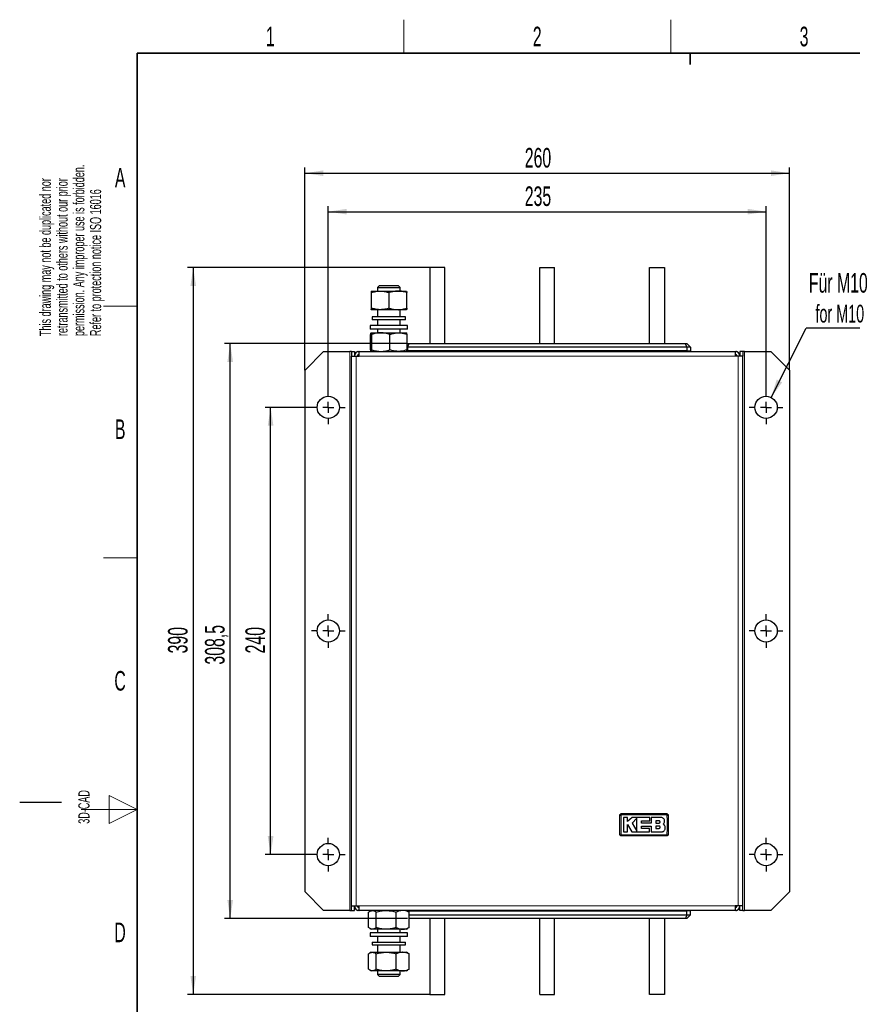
# Model space of a CAD drawing. Header units: millimetres. Extents: x 5 to 418, y 2 to 292.
# Tile 2 of 8: x 5 to 154, y 112 to 288. Entities that reach past the tile are written whole.
import ezdxf

# ---------------------------------------------------------------- set-up
doc = ezdxf.new("R2010")
doc.units = ezdxf.units.MM
doc.layers.add('SLD-0', color=7, linetype='Continuous')
doc.styles.add('SLDTEXTSTYLE0', font='TXT', dxfattribs={"width": 0.605})
doc.dimstyles.new('SLDDIMSTYLE0', dxfattribs={"dimtxt": 3.5, "dimasz": 3.302, "dimexe": 0, "dimexo": 0.0625, "dimgap": 0.875, "dimtad": 1, "dimlfac": 3, "dimrnd": 1e-09, "dimzin": 12, "dimdsep": 46, "dimtxsty": 'SLDTEXTSTYLE0', "dimsah": 1, "dimcen": 0.09, "dimadec": 0, "dimazin": 3, "dimtfac": 1, "dimtofl": 0, "dimtmove": 0, "dimatfit": 3, "dimfxl": 1, "dimfrac": 2, "dimtolj": 1, "dimtzin": 12, "dimarcsym": 0})
doc.dimstyles.new('SLDDIMSTYLE1', dxfattribs={"dimtxt": 0.18, "dimasz": 3.302, "dimexe": 0, "dimexo": 0.0625, "dimgap": 0, "dimtad": 0, "dimtih": 1, "dimtoh": 1, "dimdec": 0, "dimrnd": 1e-09, "dimzin": 0, "dimdsep": 46, "dimtxsty": 'Standard', "dimsah": 1, "dimcen": 0.09, "dimadec": 0, "dimazin": 0, "dimtfac": 3.302, "dimtdec": 0, "dimtofl": 0, "dimtmove": 0, "dimatfit": 3, "dimfxl": 1, "dimfrac": 2, "dimtolj": 1, "dimtzin": 0, "dimarcsym": 0})

# ---------------------------------------------------------------- blocks, each defined once
blk = doc.blocks.new('_D')
at = {"layer": 'SLD-0', "color": 7}
for p, q in [((57.22, 219.16), (48.9, 219.16)), ((49.9, 139.16), (49.9, 219.16)), ((57.22, 139.16), (48.9, 139.16))]:
    blk.add_line(p, q, dxfattribs=at)
for points in [[(49.9, 219.16), (49.39, 215.86), (50.41, 215.86)], [(49.9, 139.16), (50.41, 142.47), (49.39, 142.47)]]:
    blk.add_solid(points, dxfattribs=at)
at = {"layer": 'SLD-0', "color": 7, "insert": (45.39, 175.15), "char_height": 3.5, "attachment_point": 1, "rotation": 90, "style": 'SLDTEXTSTYLE0'}
blk.add_mtext('240', dxfattribs=at)
blk = doc.blocks.new('_D_1')
at = {"layer": 'SLD-0', "color": 7}
for p, q in [((74.39, 230.58), (41.67, 230.58)), ((42.67, 127.75), (42.67, 230.58)), ((74.39, 127.75), (41.67, 127.75))]:
    blk.add_line(p, q, dxfattribs=at)
for points in [[(42.67, 230.58), (42.16, 227.28), (43.18, 227.28)], [(42.67, 127.75), (43.18, 131.05), (42.16, 131.05)]]:
    blk.add_solid(points, dxfattribs=at)
at = {"layer": 'SLD-0', "color": 7, "insert": (38.16, 173.15), "char_height": 3.5, "attachment_point": 1, "rotation": 90, "style": 'SLDTEXTSTYLE0'}
blk.add_mtext('308,5', dxfattribs=at)
blk = doc.blocks.new('_D_2')
at = {"layer": 'SLD-0', "color": 7}
for p, q in [((78.39, 244.16), (35.05, 244.16)), ((36.05, 244.16), (36.05, 114.16)), ((78.39, 114.16), (35.05, 114.16))]:
    blk.add_line(p, q, dxfattribs=at)
for points in [[(36.05, 244.16), (35.55, 240.86), (36.56, 240.86)], [(36.05, 114.16), (36.56, 117.47), (35.55, 117.47)]]:
    blk.add_solid(points, dxfattribs=at)
at = {"layer": 'SLD-0', "color": 7, "insert": (31.54, 175.15), "char_height": 3.5, "attachment_point": 1, "rotation": 90, "style": 'SLDTEXTSTYLE0'}
blk.add_mtext('390', dxfattribs=at)
blk = doc.blocks.new('_D_3')
at = {"layer": 'SLD-0', "color": 7}
for p, q in [((60.22, 222.16), (60.22, 255.16)), ((60.22, 254.16), (138.55, 254.16)), ((138.55, 222.16), (138.55, 255.16))]:
    blk.add_line(p, q, dxfattribs=at)
for points in [[(60.22, 254.16), (63.52, 253.66), (63.52, 254.67)], [(138.55, 254.16), (135.25, 254.67), (135.25, 253.66)]]:
    blk.add_solid(points, dxfattribs=at)
at = {"layer": 'SLD-0', "color": 7, "insert": (95.38, 258.68), "char_height": 3.5, "attachment_point": 1, "style": 'SLDTEXTSTYLE0'}
blk.add_mtext('235', dxfattribs=at)
blk = doc.blocks.new('_D_4')
at = {"layer": 'SLD-0', "color": 7}
for p, q in [((56.05, 225.83), (56.05, 262.04)), ((56.05, 261.04), (142.72, 261.04)), ((142.72, 225.83), (142.72, 262.04))]:
    blk.add_line(p, q, dxfattribs=at)
for points in [[(56.05, 261.04), (59.36, 260.54), (59.36, 261.55)], [(142.72, 261.04), (139.42, 261.55), (139.42, 260.54)]]:
    blk.add_solid(points, dxfattribs=at)
at = {"layer": 'SLD-0', "color": 7, "insert": (95.38, 265.56), "char_height": 3.5, "attachment_point": 1, "style": 'SLDTEXTSTYLE0'}
blk.add_mtext('260', dxfattribs=at)
blk = doc.blocks.new('SW_NOTE_0')
at = {"layer": 'SLD-0', "color": 0}
blk.add_line((18.31, 0), (0, 0), dxfattribs=at)
at = {"layer": 'SLD-0', "color": 0, "attachment_point": 1, "style": 'SLDTEXTSTYLE0'}
for s, insert, char_height in [('Für M10', (0.49, 9.84), 3.5), ('for M10', (1.68, 4.17), 3.175)]:
    blk.add_mtext(s, dxfattribs=dict(at, insert=insert, char_height=char_height))
blk = doc.blocks.new('SW_CENTERMARKSYMBOL_0')
at = {"layer": 'SLD-0', "color": 0}
for p, q in [((0, 2), (0, 3)), ((-2, 0), (-3, 0)), ((0, 0), (-1, 0)), ((0, 0), (0, 1)), ((0, 0), (0, -1)), ((0, 0), (1, 0)), ((2, 0), (3, 0)), ((0, -2), (0, -3))]:
    blk.add_line(p, q, dxfattribs=at)
blk = doc.blocks.new('SW_CENTERMARKSYMBOL_1')
at = {"layer": 'SLD-0', "color": 0}
for p, q in [((0, 2), (0, 3)), ((-2, 0), (-3, 0)), ((0, 0), (-1, 0)), ((0, 0), (0, 1)), ((0, 0), (0, -1)), ((0, 0), (1, 0)), ((2, 0), (3, 0)), ((0, -2), (0, -3))]:
    blk.add_line(p, q, dxfattribs=at)
blk = doc.blocks.new('SW_CENTERMARKSYMBOL_2')
at = {"layer": 'SLD-0', "color": 0}
for p, q in [((0, 2), (0, 3)), ((-2, 0), (-3, 0)), ((0, 0), (-1, 0)), ((0, 0), (0, 1)), ((0, 0), (0, -1)), ((0, 0), (1, 0)), ((2, 0), (3, 0)), ((0, -2), (0, -3))]:
    blk.add_line(p, q, dxfattribs=at)
blk = doc.blocks.new('SW_CENTERMARKSYMBOL_3')
at = {"layer": 'SLD-0', "color": 0}
for p, q in [((0, 2), (0, 3)), ((-2, 0), (-3, 0)), ((0, 0), (-1, 0)), ((0, 0), (0, 1)), ((0, 0), (0, -1)), ((0, 0), (1, 0)), ((2, 0), (3, 0)), ((0, -2), (0, -3))]:
    blk.add_line(p, q, dxfattribs=at)
blk = doc.blocks.new('SW_CENTERMARKSYMBOL_4')
at = {"layer": 'SLD-0', "color": 0}
for p, q in [((0, 2), (0, 3)), ((-2, 0), (-3, 0)), ((0, 0), (-1, 0)), ((0, 0), (0, 1)), ((0, 0), (0, -1)), ((0, 0), (1, 0)), ((2, 0), (3, 0)), ((0, -2), (0, -3))]:
    blk.add_line(p, q, dxfattribs=at)
blk = doc.blocks.new('SW_CENTERMARKSYMBOL_5')
at = {"layer": 'SLD-0', "color": 0}
for p, q in [((0, 2), (0, 3)), ((-2, 0), (-3, 0)), ((0, 0), (-1, 0)), ((0, 0), (0, 1)), ((0, 0), (0, -1)), ((0, 0), (1, 0)), ((2, 0), (3, 0)), ((0, -2), (0, -3))]:
    blk.add_line(p, q, dxfattribs=at)

msp = doc.modelspace()

# ---------------------------------------------------------------- linework, layer by layer
at = {"color": 7, "linetype": 'Continuous', "lineweight": 25}
for p, q in [((78.3865, 244.1643), (78.3865, 230.581)), ((81.0532, 244.1643), (78.3865, 244.1643)), ((81.0532, 230.581), (81.0532, 244.1643)), ((98.0532, 230.581), (98.0532, 244.1643)), ((98.0532, 244.1643), (100.7198, 244.1643)), ((100.7198, 230.581), (100.7198, 244.1643)), ((117.7198, 230.581), (117.7198, 244.1643)), ((117.7198, 244.1643), (120.3865, 244.1643)), ((120.3865, 244.1643), (120.3865, 230.581)), ((67.8865, 239.9643), (67.8856, 239.9638)), ((67.8857, 239.9553), (67.8874, 239.9643)), ((67.8874, 239.9643), (69.5345, 239.9643)), ((67.9302, 236.9138), (67.9302, 239.6815)), ((69.411, 240.9643), (69.0532, 240.6065)), ((69.0532, 240.6065), (69.0532, 239.9643)), ((69.0532, 240.6065), (69.1912, 240.6065)), ((69.1912, 240.6065), (73.0532, 240.6065)), ((69.411, 240.9643), (69.5243, 240.9643)), ((69.5243, 240.9643), (72.6953, 240.9643)), ((69.5345, 239.9643), (72.7003, 239.9643)), ((71.1388, 236.9138), (71.1388, 239.6815)), ((73.0532, 240.6065), (72.6953, 240.9643)), ((72.7003, 239.9643), (74.219, 239.9643)), ((73.0532, 239.9643), (73.0532, 240.6065)), ((74.2207, 239.9638), (74.2198, 239.9643)), ((74.2618, 236.9138), (74.2618, 239.6815)), ((67.8856, 236.6315), (67.8865, 236.631)), ((67.8874, 236.631), (67.8857, 236.6401)), ((69.5345, 236.631), (67.8874, 236.631)), ((69.0532, 236.631), (69.0532, 235.331)), ((72.7003, 236.631), (69.5345, 236.631)), ((74.219, 236.631), (72.7003, 236.631)), ((73.0532, 235.331), (73.0532, 236.631)), ((74.2198, 236.631), (74.2207, 236.6315)), ((68.0532, 235.331), (68.0532, 234.831)), ((74.0532, 235.331), (68.0532, 235.331)), ((74.0532, 234.831), (68.0532, 234.831)), ((69.0532, 234.831), (69.0532, 233.831)), ((73.0532, 233.831), (73.0532, 234.831)), ((74.0532, 234.831), (74.0532, 235.331)), ((67.7198, 233.831), (67.7198, 233.1643)), ((74.3865, 233.831), (67.7198, 233.831)), ((74.3865, 233.1643), (67.7198, 233.1643)), ((67.891, 232.4977), (69.6184, 232.4977)), ((69.0532, 233.1643), (69.0532, 232.4977)), ((69.6184, 232.4977), (72.7805, 232.4977)), ((72.7805, 232.4977), (74.2153, 232.4977)), ((73.0532, 232.4977), (73.0532, 233.1643)), ((74.3865, 233.1643), (74.3865, 233.831)), ((67.7935, 229.4472), (67.7935, 232.2148)), ((67.9885, 229.4472), (67.9885, 232.2148)), ((71.2482, 229.4472), (71.2482, 232.2148)), ((74.3128, 229.4472), (74.3128, 232.2148)), ((59.3865, 229.1643), (56.0532, 225.831)), ((59.3865, 229.1643), (64.0532, 229.1643)), ((64.3865, 229.1643), (64.0532, 229.1643)), ((64.3865, 229.1643), (64.3865, 228.331)), ((64.3865, 229.1643), (64.8865, 229.1643)), ((64.8865, 229.1643), (64.8865, 228.331)), ((65.5532, 229.1643), (65.5262, 229.1374)), ((65.5532, 229.1643), (65.7365, 229.1643)), ((65.7365, 228.331), (65.7365, 229.1643)), ((65.7365, 229.1643), (133.0365, 229.1643)), ((74.2664, 229.2477), (74.3865, 229.2477)), ((74.3128, 230.5073), (74.3865, 230.581)), ((74.3865, 229.9143), (74.3128, 229.9143)), ((74.3865, 229.9143), (74.6627, 230.581)), ((74.3865, 230.581), (74.6627, 230.581)), ((124.3865, 229.9143), (74.3865, 229.9143)), ((74.3865, 229.9143), (74.3865, 229.2477)), ((124.3865, 229.2477), (74.3865, 229.2477)), ((74.6365, 229.1643), (74.6365, 229.2477)), ((74.6627, 230.581), (124.1104, 230.581)), ((124.3865, 229.9143), (124.1104, 230.581)), ((124.1104, 230.581), (124.3865, 230.581)), ((124.1365, 229.2477), (124.1365, 229.1643)), ((125.0532, 229.9143), (124.3865, 230.581)), ((125.0532, 229.9143), (124.3865, 229.9143)), ((124.3865, 229.9143), (124.3865, 229.2477)), ((124.3865, 229.2477), (125.0532, 229.2477)), ((125.0532, 229.9143), (125.0532, 229.2477)), ((133.0365, 229.1643), (133.2198, 229.1643)), ((133.0365, 229.1643), (133.0365, 228.331)), ((133.2468, 229.1374), (133.2198, 229.1643)), ((134.3865, 229.1643), (133.8865, 229.1643)), ((133.8865, 229.1643), (133.8865, 228.331)), ((134.3865, 229.1643), (134.3865, 228.331)), ((134.7198, 229.1643), (134.3865, 229.1643)), ((134.7198, 229.1643), (139.3865, 229.1643)), ((142.7198, 225.831), (139.3865, 229.1643)), ((64.3865, 129.9977), (64.3865, 228.331)), ((64.3865, 228.331), (65.2198, 228.331)), ((64.9302, 228.5413), (64.8865, 228.4977)), ((65.2198, 228.331), (65.7365, 228.331)), ((133.5532, 228.331), (133.0365, 228.331)), ((134.3865, 228.331), (133.5532, 228.331)), ((133.8865, 228.4977), (133.8429, 228.5413)), ((134.3865, 129.9977), (134.3865, 228.331)), ((56.0532, 132.4977), (56.0532, 225.831)), ((142.7198, 225.831), (142.7198, 132.4977)), ((113.7495, 145.7907), (113.0164, 145.7907)), ((113.7491, 144.5793), (114.5561, 143.2529)), ((113.7491, 143.2529), (113.7491, 144.5793)), ((113.7495, 145.0798), (113.7495, 145.7907)), ((114.5838, 145.7907), (113.7495, 145.0798)), ((117.783, 145.7907), (114.5838, 145.7907)), ((115.4582, 145.7114), (114.5838, 144.8118)), ((114.5838, 144.8118), (115.4582, 143.3747)), ((116.2881, 145.1886), (117.783, 145.1886)), ((116.2881, 144.8041), (116.2881, 145.1886)), ((118.0147, 144.8041), (116.2881, 144.8041)), ((117.783, 145.1886), (117.783, 145.7907)), ((118.0147, 145.7907), (118.0147, 144.8041)), ((119.7779, 145.7907), (118.0147, 145.7907)), ((119.408, 145.1838), (118.8276, 145.1838)), ((118.8276, 145.1838), (118.8276, 144.8118)), ((118.8276, 144.8118), (119.408, 144.8118)), ((120.3868, 144.4416), (120.1971, 144.6765)), ((113.0164, 143.2529), (113.7491, 143.2529)), ((114.5561, 143.2529), (117.7231, 143.2529)), ((116.2886, 144.2793), (118.0147, 144.2793)), ((116.2886, 143.8543), (116.2886, 144.2793)), ((117.7231, 143.8543), (116.2886, 143.8543)), ((117.7231, 143.2529), (117.7231, 143.8543)), ((118.0147, 144.2793), (118.0147, 143.2529)), ((118.0147, 143.2529), (119.907, 143.2529)), ((118.8276, 144.2793), (118.8276, 143.8543)), ((119.408, 144.2793), (118.8276, 144.2793)), ((118.8276, 143.8543), (119.408, 143.8543)), ((56.0532, 132.4977), (59.3865, 129.1643)), ((139.3865, 129.1643), (142.7198, 132.4977)), ((64.0532, 129.1643), (59.3865, 129.1643)), ((64.0532, 129.1643), (64.3865, 129.1643)), ((64.3865, 129.9977), (65.2198, 129.9977)), ((64.3865, 129.1643), (64.3865, 129.9977)), ((64.3865, 129.1643), (64.8865, 129.1643)), ((64.8865, 129.1643), (64.8865, 129.9977)), ((64.8865, 129.831), (64.9302, 129.7874)), ((65.2198, 129.9977), (65.7365, 129.9977)), ((65.5262, 129.1913), (65.5532, 129.1643)), ((65.7365, 129.1643), (65.5532, 129.1643)), ((65.7365, 129.1643), (65.7365, 129.9977)), ((133.0365, 129.1643), (65.7365, 129.1643)), ((67.4377, 126.1138), (67.4377, 128.8815)), ((67.8865, 129.1643), (67.6518, 129.0288)), ((68.7724, 126.1138), (68.7724, 128.8815)), ((72.3879, 126.1138), (72.3879, 128.8815)), ((74.4545, 129.0288), (74.2198, 129.1643)), ((74.3865, 129.081), (74.3642, 129.081)), ((74.3865, 129.0681), (74.3865, 129.081)), ((74.3865, 129.081), (124.3865, 129.081)), ((74.4495, 128.9967), (74.6687, 128.8815)), ((74.6365, 129.081), (74.6365, 129.1643)), ((74.6687, 126.1138), (74.6687, 128.8815)), ((124.1365, 129.1643), (124.1365, 129.081)), ((124.3865, 128.4143), (124.3865, 129.081)), ((125.0532, 129.081), (124.3865, 129.081)), ((125.0532, 128.4143), (125.0532, 129.081)), ((133.5532, 129.9977), (133.0365, 129.9977)), ((133.0365, 129.9977), (133.0365, 129.1643)), ((133.2198, 129.1643), (133.0365, 129.1643)), ((133.2198, 129.1643), (133.2468, 129.1913)), ((134.3865, 129.9977), (133.5532, 129.9977)), ((133.8429, 129.7874), (133.8865, 129.831)), ((133.8865, 129.1643), (133.8865, 129.9977)), ((134.3865, 129.1643), (133.8865, 129.1643)), ((134.3865, 129.1643), (134.3865, 129.9977)), ((134.3865, 129.1643), (134.7198, 129.1643)), ((139.3865, 129.1643), (134.7198, 129.1643)), ((74.6687, 128.4143), (124.3865, 128.4143)), ((124.1104, 127.7477), (74.6687, 127.7477)), ((78.3865, 127.7477), (78.3865, 114.1643)), ((81.0532, 114.1643), (81.0532, 127.7477)), ((98.0532, 114.1643), (98.0532, 127.7477)), ((100.7198, 114.1643), (100.7198, 127.7477)), ((117.7198, 114.1643), (117.7198, 127.7477)), ((120.3865, 127.7477), (120.3865, 114.1643)), ((124.3865, 128.4143), (124.1104, 127.7477)), ((124.3865, 127.7477), (124.1104, 127.7477)), ((124.3865, 128.4143), (125.0532, 128.4143)), ((125.0532, 128.4143), (124.3865, 127.7477)), ((67.6518, 125.9665), (67.8865, 125.831)), ((67.7198, 125.1643), (67.7198, 124.4977)), ((74.3865, 125.1643), (67.7198, 125.1643)), ((68.105, 125.831), (67.8865, 125.831)), ((70.5801, 125.831), (68.105, 125.831)), ((69.0532, 125.831), (69.0532, 125.1643)), ((73.5283, 125.831), (70.5801, 125.831)), ((73.0532, 125.1643), (73.0532, 125.831)), ((74.2198, 125.831), (73.5283, 125.831)), ((74.2198, 125.831), (74.4545, 125.9665)), ((74.3865, 124.4977), (74.3865, 125.1643)), ((74.6687, 126.1138), (74.4495, 125.9987)), ((74.3865, 124.4977), (67.7198, 124.4977)), ((68.0532, 123.4977), (68.0532, 122.9977)), ((68.0532, 123.4977), (72.1482, 123.4977)), ((69.0532, 124.4977), (69.0532, 123.4977)), ((72.1482, 123.4977), (74.0532, 123.4977)), ((73.0532, 123.4977), (73.0532, 124.4977)), ((74.0532, 122.9977), (74.0532, 123.4977)), ((67.8865, 121.6977), (67.6518, 121.5622)), ((67.8865, 121.6977), (68.105, 121.6977)), ((68.0532, 122.9977), (72.1482, 122.9977)), ((68.105, 121.6977), (70.5801, 121.6977)), ((69.0532, 122.9977), (69.0532, 121.6977)), ((70.5801, 121.6977), (73.5283, 121.6977)), ((72.1482, 122.9977), (74.0532, 122.9977)), ((73.0532, 121.6977), (73.0532, 122.9977)), ((73.5283, 121.6977), (74.2198, 121.6977)), ((74.4545, 121.5622), (74.2198, 121.6977)), ((74.4495, 121.53), (74.6687, 121.4148)), ((67.4377, 118.6472), (67.4377, 121.4148)), ((68.7724, 118.6472), (68.7724, 121.4148)), ((72.3879, 118.6472), (72.3879, 121.4148)), ((74.6687, 118.6472), (74.6687, 121.4148)), ((67.6518, 118.4998), (67.8865, 118.3643)), ((68.105, 118.3643), (67.8865, 118.3643)), ((70.5801, 118.3643), (68.105, 118.3643)), ((69.0532, 118.3643), (69.0532, 117.7222)), ((73.5283, 118.3643), (70.5801, 118.3643)), ((73.0532, 117.7222), (73.0532, 118.3643)), ((74.2198, 118.3643), (73.5283, 118.3643)), ((74.2198, 118.3643), (74.4545, 118.4998)), ((74.6687, 118.6472), (74.4495, 118.532)), ((69.0532, 117.7222), (69.411, 117.3643)), ((71.7832, 117.7222), (69.0532, 117.7222)), ((71.6526, 117.3643), (69.411, 117.3643)), ((72.6953, 117.3643), (71.6526, 117.3643)), ((73.0532, 117.7222), (71.7832, 117.7222)), ((72.6953, 117.3643), (73.0532, 117.7222)), ((78.3865, 114.1643), (81.0532, 114.1643)), ((98.0532, 114.1643), (100.7198, 114.1643)), ((120.3865, 114.1643), (117.7198, 114.1643))]:
    msp.add_line(p, q, dxfattribs=at)
at = {"color": 7, "linetype": 'Continuous', "lineweight": 18}
for p, q in [((64.0532, 229.1643), (64.0532, 129.1643)), ((134.7198, 129.1643), (134.7198, 229.1643)), ((65.2198, 228.331), (65.2198, 129.9977)), ((133.0365, 228.331), (65.7365, 228.331)), ((133.5532, 129.9977), (133.5532, 228.331)), ((65.7365, 129.9977), (133.0365, 129.9977))]:
    msp.add_line(p, q, dxfattribs=at)
at = {"color": 7, "linetype": 'Continuous', "lineweight": 25}
for centre in [(60.2198, 219.1643), (138.5532, 219.1643), (60.2198, 179.1643), (138.5532, 179.1643), (60.2198, 139.1643), (138.5532, 139.1643)]:
    msp.add_circle(centre, 2, dxfattribs=at)
for centre, radius, start, end in [((65.7365, 228.331), 0.8333, 90, 180), ((133.0365, 228.331), 0.8333, 0, 90), ((65.7365, 228.331), 0.3333, 90, 180), ((66.0532, 227.9977), 0.6667, 118.35935, 150), ((133.0365, 228.331), 0.3333, 0, 90), ((65.7365, 129.9977), 0.8333, 180, 270), ((65.7365, 129.9977), 0.3333, 180, 270), ((66.0532, 130.331), 0.6667, 210, 241.64065), ((133.0365, 129.9977), 0.3333, 270, 360), ((133.0365, 129.9977), 0.8333, 270, 360)]:
    msp.add_arc(centre, radius, start, end, dxfattribs=at)
at = {"color": 7, "linetype": 'Continuous', "lineweight": 18}
for centre, radius, start, end in [((117.4127, 146.325), 4.696, 177.893288, 180.691365), ((116.0271, 146.325), 4.696, 359.308621, 2.106755), ((112.5591, 141.3359), 4.8315, 89.328019, 92.047607), ((120.8806, 141.3357), 4.8317, 87.952474, 90.671954), ((112.5591, 147.6562), 4.8283, 267.951047, 270.672418), ((117.4102, 142.6703), 4.6936, 179.308283, 182.10781), ((116.027, 142.6703), 4.696, 357.893277, 0.691368), ((120.8806, 147.6596), 4.8317, 269.328049, 272.047515)]:
    msp.add_arc(centre, radius, start, end, dxfattribs=at)
at = {"color": 7, "linetype": 'Continuous', "lineweight": 25}
for points, knots in [([(67.8874, 239.9643), (67.8909, 239.9609), (67.9054, 239.9468), (67.9195, 239.7959), (67.9302, 239.6815)], [0, 0, 0, 0, 0.24238647, 1, 1, 1, 1]), ([(67.9302, 239.6815), (68.1907, 239.7606), (68.7166, 239.9201), (69.2602, 239.9495), (69.5345, 239.9643)], [0, 0, 0, 0, 0.49545796, 1, 1, 1, 1]), ([(69.5345, 239.9643), (69.5725, 239.964), (69.8605, 239.9614), (70.4035, 239.8997), (70.8922, 239.7547), (71.1388, 239.6815)], [0, 0, 0, 0, 0.07009183, 0.53078536, 1, 1, 1, 1]), ([(72.7003, 239.9643), (72.6633, 239.964), (72.383, 239.9614), (71.8545, 239.8997), (71.3788, 239.7547), (71.1388, 239.6815)], [0, 0, 0, 0, 0.07009183, 0.53078536, 1, 1, 1, 1]), ([(74.2618, 239.6815), (74.0082, 239.7606), (73.4964, 239.9201), (72.9672, 239.9495), (72.7003, 239.9643)], [0, 0, 0, 0, 0.49545796, 1, 1, 1, 1]), ([(74.219, 239.9643), (74.2225, 239.9609), (74.237, 239.9468), (74.2511, 239.7959), (74.2618, 239.6815)], [0, 0, 0, 0, 0.24238647, 1, 1, 1, 1]), ([(67.9302, 236.9138), (67.9195, 236.7995), (67.9054, 236.6485), (67.8909, 236.6344), (67.8874, 236.631)], [0, 0, 0, 0, 0.75761353, 1, 1, 1, 1]), ([(69.5345, 236.631), (69.4965, 236.6313), (69.2085, 236.6339), (68.6655, 236.6957), (68.1768, 236.8407), (67.9302, 236.9138)], [0, 0, 0, 0, 0.07009183, 0.53078536, 1, 1, 1, 1]), ([(71.1388, 236.9138), (70.8782, 236.8348), (70.3524, 236.6752), (69.8088, 236.6458), (69.5345, 236.631)], [0, 0, 0, 0, 0.495457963, 1, 1, 1, 1]), ([(71.1388, 236.9138), (71.3924, 236.8348), (71.9042, 236.6752), (72.4333, 236.6458), (72.7003, 236.631)], [0, 0, 0, 0, 0.495457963, 1, 1, 1, 1]), ([(72.7003, 236.631), (72.7373, 236.6313), (73.0176, 236.6339), (73.5461, 236.6957), (74.0218, 236.8407), (74.2618, 236.9138)], [0, 0, 0, 0, 0.07009183, 0.53078536, 1, 1, 1, 1]), ([(74.2618, 236.9138), (74.2511, 236.7995), (74.237, 236.6485), (74.2225, 236.6344), (74.219, 236.631)], [0, 0, 0, 0, 0.75761353, 1, 1, 1, 1]), ([(67.7935, 232.2148), (67.8094, 232.2939), (67.8413, 232.4534), (67.8744, 232.4828), (67.891, 232.4977)], [0, 0, 0, 0, 0.49545796, 1, 1, 1, 1]), ([(67.891, 232.4977), (67.8933, 232.4973), (67.9108, 232.4948), (67.9438, 232.433), (67.9735, 232.288), (67.9885, 232.2148)], [0, 0, 0, 0, 0.07009183, 0.53078536, 1, 1, 1, 1]), ([(69.6184, 232.4977), (69.5797, 232.4973), (69.2872, 232.4948), (68.7356, 232.433), (68.2391, 232.288), (67.9885, 232.2148)], [0, 0, 0, 0, 0.07009183, 0.53078536, 1, 1, 1, 1]), ([(71.2482, 232.2148), (70.9835, 232.2939), (70.4493, 232.4534), (69.897, 232.4828), (69.6184, 232.4977)], [0, 0, 0, 0, 0.49545796, 1, 1, 1, 1]), ([(71.2482, 232.2148), (71.3602, 232.2522), (71.8593, 232.4187), (72.3781, 232.4632), (72.7805, 232.4977)], [0, 0, 0, 0, 0.22439216, 1, 1, 1, 1]), ([(72.7805, 232.4977), (72.9062, 232.4943), (73.4248, 232.4802), (73.93, 232.3292), (74.3128, 232.2148)], [0, 0, 0, 0, 0.24238647, 1, 1, 1, 1]), ([(74.3128, 232.2148), (74.297, 232.2939), (74.265, 232.4534), (74.232, 232.4828), (74.2153, 232.4977)], [0, 0, 0, 0, 0.49545796, 1, 1, 1, 1]), ([(67.891, 229.1643), (67.8887, 229.1647), (67.8712, 229.1672), (67.8382, 229.229), (67.8085, 229.374), (67.7935, 229.4472)], [0, 0, 0, 0, 0.070091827, 0.530785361, 1, 1, 1, 1]), ([(67.9885, 229.4472), (67.9727, 229.3681), (67.9407, 229.2086), (67.9077, 229.1792), (67.891, 229.1643)], [0, 0, 0, 0, 0.49545796, 1, 1, 1, 1]), ([(67.9885, 229.4472), (68.2532, 229.3681), (68.7875, 229.2086), (69.3397, 229.1792), (69.6184, 229.1643)], [0, 0, 0, 0, 0.49545796, 1, 1, 1, 1]), ([(69.6184, 229.1643), (69.657, 229.1647), (69.9496, 229.1672), (70.5012, 229.229), (70.9977, 229.374), (71.2482, 229.4472)], [0, 0, 0, 0, 0.07009183, 0.53078536, 1, 1, 1, 1]), ([(72.7805, 229.1643), (72.3781, 229.1988), (71.8593, 229.2433), (71.3602, 229.4098), (71.2482, 229.4472)], [0, 0, 0, 0, 0.77560784, 1, 1, 1, 1]), ([(74.3128, 229.4472), (73.93, 229.3328), (73.4248, 229.1818), (72.9062, 229.1678), (72.7805, 229.1643)], [0, 0, 0, 0, 0.75761353, 1, 1, 1, 1]), ([(74.2153, 229.1643), (74.2177, 229.1647), (74.2352, 229.1672), (74.2682, 229.229), (74.2979, 229.374), (74.3128, 229.4472)], [0, 0, 0, 0, 0.07009183, 0.53078536, 1, 1, 1, 1]), ([(112.3865, 146.1643), (112.3902, 146.2018), (112.3976, 146.2768), (112.455, 146.3766), (112.5396, 146.452), (112.6333, 146.492), (112.6953, 146.4961), (112.7198, 146.4977)], [0, 0, 0, 0, 0.21467278, 0.42935247, 0.64402667, 0.85869575, 1, 1, 1, 1]), ([(112.7198, 146.4977), (114.0531, 146.4977), (116.7197, 146.4977), (119.3864, 146.4977), (120.7198, 146.4977)], [0, 0, 0, 0, 0.49996096, 1, 1, 1, 1]), ([(120.7198, 146.4977), (120.7573, 146.494), (120.8323, 146.4866), (120.9321, 146.4292), (121.0075, 146.3446), (121.0475, 146.2509), (121.0516, 146.1889), (121.0532, 146.1643)], [0, 0, 0, 0, 0.21467237, 0.42935203, 0.64402618, 0.85869555, 1, 1, 1, 1]), ([(112.3865, 142.831), (112.3865, 143.1854), (112.3865, 143.9181), (112.3865, 145.0293), (112.3865, 145.786), (112.3865, 146.1643)], [0, 0, 0, 0, 0.31897789, 0.65947635, 1, 1, 1, 1]), ([(113.0164, 145.7907), (113.0164, 145.4436), (113.0164, 144.5977), (113.0164, 143.7518), (113.0164, 143.2529)], [0, 0, 0, 0, 0.41032951, 1, 1, 1, 1]), ([(115.4582, 143.3747), (115.4582, 143.7216), (115.4582, 144.5004), (115.4582, 145.2794), (115.4582, 145.7114)], [0, 0, 0, 0, 0.44547751, 1, 1, 1, 1]), ([(119.408, 144.8118), (119.4289, 144.8139), (119.4708, 144.818), (119.5265, 144.8502), (119.5688, 144.8975), (119.593, 144.9565), (119.5962, 145.0201), (119.5782, 145.0812), (119.541, 145.1328), (119.4889, 145.1691), (119.4417, 145.1827), (119.4144, 145.1836), (119.408, 145.1838)], [0, 0, 0, 0, 0.10757797, 0.21515507, 0.32274136, 0.43026461, 0.53768061, 0.64498658, 0.75221303, 0.85941075, 0.96664052, 1, 1, 1, 1]), ([(120.3868, 145.1818), (120.3801, 145.2502), (120.3667, 145.3871), (120.2618, 145.5695), (120.1073, 145.7072), (119.9361, 145.7803), (119.8229, 145.7877), (119.7779, 145.7907)], [0, 0, 0, 0, 0.21458998, 0.42917873, 0.64379751, 0.85844062, 1, 1, 1, 1]), ([(120.1971, 144.6765), (120.2435, 144.7328), (120.3364, 144.8453), (120.3889, 145.0294), (120.3874, 145.1418), (120.3868, 145.1818)], [0, 0, 0, 0, 0.3919653, 0.78394467, 1, 1, 1, 1]), ([(120.4292, 143.6035), (120.4628, 143.6972), (120.5299, 143.8847), (120.5111, 144.185), (120.4273, 144.358), (120.3868, 144.4416)], [0, 0, 0, 0, 0.34078213, 0.68156868, 1, 1, 1, 1]), ([(121.0532, 146.1643), (121.0532, 145.8099), (121.0532, 145.0772), (121.0532, 143.966), (121.0532, 143.2094), (121.0532, 142.831)], [0, 0, 0, 0, 0.31897788, 0.659476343, 1, 1, 1, 1]), ([(112.7198, 142.4977), (112.6824, 142.5014), (112.6074, 142.5087), (112.5075, 142.5662), (112.4322, 142.6508), (112.3922, 142.7445), (112.3881, 142.8064), (112.3865, 142.831)], [0, 0, 0, 0, 0.21467234, 0.42935197, 0.64402607, 0.85869541, 1, 1, 1, 1]), ([(119.408, 143.8543), (119.4318, 143.8566), (119.4796, 143.8613), (119.5432, 143.8979), (119.5916, 143.9519), (119.6192, 144.0192), (119.6231, 144.0917), (119.6027, 144.1614), (119.5604, 144.2206), (119.501, 144.2622), (119.4468, 144.278), (119.4155, 144.279), (119.408, 144.2793)], [0, 0, 0, 0, 0.10735873, 0.21472097, 0.32200304, 0.42922335, 0.53643727, 0.64369731, 0.75104592, 0.85850264, 0.96605129, 1, 1, 1, 1]), ([(119.907, 143.2529), (119.9705, 143.2591), (120.0974, 143.2716), (120.2657, 143.369), (120.375, 143.4881), (120.4156, 143.5744), (120.4292, 143.6035)], [0, 0, 0, 0, 0.28512532, 0.57025159, 0.85535534, 1, 1, 1, 1]), ([(121.0532, 142.831), (121.0495, 142.7935), (121.0421, 142.7186), (120.9847, 142.6187), (120.9001, 142.5433), (120.8064, 142.5034), (120.7444, 142.4993), (120.7198, 142.4977)], [0, 0, 0, 0, 0.214672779, 0.429352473, 0.644026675, 0.858695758, 1, 1, 1, 1]), ([(120.7198, 142.4977), (119.3866, 142.4977), (116.72, 142.4977), (114.0533, 142.4977), (112.7198, 142.4977)], [0, 0, 0, 0, 0.49996096, 1, 1, 1, 1]), ([(67.4377, 128.8815), (67.4864, 128.9189), (67.7038, 129.0854), (67.9298, 129.1299), (68.105, 129.1643)], [0, 0, 0, 0, 0.22439216, 1, 1, 1, 1]), ([(68.105, 129.1643), (68.1598, 129.1609), (68.3856, 129.1468), (68.6056, 128.9959), (68.7724, 128.8815)], [0, 0, 0, 0, 0.24238647, 1, 1, 1, 1]), ([(68.7724, 128.8815), (69.066, 128.9606), (69.6585, 129.1201), (70.2711, 129.1495), (70.5801, 129.1643)], [0, 0, 0, 0, 0.49545796, 1, 1, 1, 1]), ([(70.5801, 129.1643), (70.623, 129.164), (70.9475, 129.1614), (71.5593, 129.0997), (72.11, 128.9547), (72.3879, 128.8815)], [0, 0, 0, 0, 0.07009183, 0.53078536, 1, 1, 1, 1]), ([(73.5283, 129.1643), (73.5013, 129.164), (73.2966, 129.1614), (72.9106, 129.0997), (72.5632, 128.9547), (72.3879, 128.8815)], [0, 0, 0, 0, 0.070091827, 0.530785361, 1, 1, 1, 1]), ([(74.6687, 128.8815), (74.4835, 128.9606), (74.1097, 129.1201), (73.7233, 129.1495), (73.5283, 129.1643)], [0, 0, 0, 0, 0.49545796, 1, 1, 1, 1]), ([(68.105, 125.831), (67.9298, 125.8655), (67.7038, 125.9099), (67.4864, 126.0765), (67.4377, 126.1138)], [0, 0, 0, 0, 0.77560784, 1, 1, 1, 1]), ([(68.7724, 126.1138), (68.6056, 125.9995), (68.3856, 125.8485), (68.1598, 125.8344), (68.105, 125.831)], [0, 0, 0, 0, 0.75761353, 1, 1, 1, 1]), ([(70.5801, 125.831), (70.5373, 125.8313), (70.2128, 125.8339), (69.601, 125.8957), (69.0502, 126.0407), (68.7724, 126.1138)], [0, 0, 0, 0, 0.07009183, 0.53078536, 1, 1, 1, 1]), ([(72.3879, 126.1138), (72.0943, 126.0348), (71.5017, 125.8752), (70.8892, 125.8458), (70.5801, 125.831)], [0, 0, 0, 0, 0.495457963, 1, 1, 1, 1]), ([(72.3879, 126.1138), (72.5731, 126.0348), (72.9469, 125.8752), (73.3333, 125.8458), (73.5283, 125.831)], [0, 0, 0, 0, 0.49545796, 1, 1, 1, 1]), ([(73.5283, 125.831), (73.5553, 125.8313), (73.76, 125.8339), (74.146, 125.8957), (74.4934, 126.0407), (74.6687, 126.1138)], [0, 0, 0, 0, 0.07009183, 0.53078536, 1, 1, 1, 1]), ([(67.4377, 121.4148), (67.4864, 121.4522), (67.7038, 121.6187), (67.9298, 121.6632), (68.105, 121.6977)], [0, 0, 0, 0, 0.22439216, 1, 1, 1, 1]), ([(68.105, 121.6977), (68.1598, 121.6943), (68.3856, 121.6802), (68.6056, 121.5292), (68.7724, 121.4148)], [0, 0, 0, 0, 0.24238647, 1, 1, 1, 1]), ([(68.7724, 121.4148), (69.066, 121.4939), (69.6585, 121.6534), (70.2711, 121.6828), (70.5801, 121.6977)], [0, 0, 0, 0, 0.49545796, 1, 1, 1, 1]), ([(70.5801, 121.6977), (70.623, 121.6973), (70.9475, 121.6948), (71.5593, 121.633), (72.11, 121.488), (72.3879, 121.4148)], [0, 0, 0, 0, 0.07009183, 0.53078536, 1, 1, 1, 1]), ([(73.5283, 121.6977), (73.5013, 121.6973), (73.2966, 121.6948), (72.9106, 121.633), (72.5632, 121.488), (72.3879, 121.4148)], [0, 0, 0, 0, 0.07009183, 0.53078536, 1, 1, 1, 1]), ([(74.6687, 121.4148), (74.4835, 121.4939), (74.1097, 121.6534), (73.7233, 121.6828), (73.5283, 121.6977)], [0, 0, 0, 0, 0.49545796, 1, 1, 1, 1]), ([(68.105, 118.3643), (67.9298, 118.3988), (67.7038, 118.4433), (67.4864, 118.6098), (67.4377, 118.6472)], [0, 0, 0, 0, 0.77560784, 1, 1, 1, 1]), ([(68.7724, 118.6472), (68.6056, 118.5328), (68.3856, 118.3818), (68.1598, 118.3678), (68.105, 118.3643)], [0, 0, 0, 0, 0.75761353, 1, 1, 1, 1]), ([(70.5801, 118.3643), (70.5373, 118.3647), (70.2128, 118.3672), (69.601, 118.429), (69.0502, 118.574), (68.7724, 118.6472)], [0, 0, 0, 0, 0.07009183, 0.53078536, 1, 1, 1, 1]), ([(72.3879, 118.6472), (72.0943, 118.5681), (71.5017, 118.4086), (70.8892, 118.3792), (70.5801, 118.3643)], [0, 0, 0, 0, 0.495457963, 1, 1, 1, 1]), ([(72.3879, 118.6472), (72.5731, 118.5681), (72.9469, 118.4086), (73.3333, 118.3792), (73.5283, 118.3643)], [0, 0, 0, 0, 0.49545796, 1, 1, 1, 1]), ([(73.5283, 118.3643), (73.5553, 118.3647), (73.76, 118.3672), (74.146, 118.429), (74.4934, 118.574), (74.6687, 118.6472)], [0, 0, 0, 0, 0.07009183, 0.53078536, 1, 1, 1, 1])]:
    msp.add_open_spline(points, degree=3, knots=knots, dxfattribs=at)
at = {"color": 7, "linetype": 'Continuous', "lineweight": 18}
for points, knots in [([(112.717, 146.2684), (112.7096, 146.2678), (112.6909, 146.2663), (112.6627, 146.254), (112.6371, 146.2311), (112.6195, 146.201), (112.6171, 146.1784), (112.6158, 146.1671)], [0, 0, 0, 0, 0.14056698, 0.35532785, 0.57084385, 0.7860438, 1, 1, 1, 1]), ([(120.7227, 146.2684), (119.3883, 146.2819), (116.7197, 146.3089), (114.0512, 146.2819), (112.717, 146.2684)], [0, 0, 0, 0, 0.50003904, 1, 1, 1, 1]), ([(120.8239, 146.1671), (120.8233, 146.1745), (120.8219, 146.1932), (120.8095, 146.2214), (120.7867, 146.247), (120.7566, 146.2646), (120.734, 146.2671), (120.7227, 146.2684)], [0, 0, 0, 0, 0.14065639, 0.35550279, 0.57103162, 0.78617076, 1, 1, 1, 1]), ([(112.6158, 146.1671), (112.612, 145.7882), (112.6043, 145.0302), (112.6047, 143.9172), (112.6122, 143.1832), (112.6158, 142.8283)], [0, 0, 0, 0, 0.34049866, 0.68104892, 1, 1, 1, 1]), ([(120.8239, 142.8283), (120.8277, 143.2072), (120.8354, 143.9651), (120.835, 145.0782), (120.8275, 145.8121), (120.8239, 146.1671)], [0, 0, 0, 0, 0.3404988, 0.68104949, 1, 1, 1, 1]), ([(112.6158, 142.8283), (112.6164, 142.8209), (112.6178, 142.8022), (112.6302, 142.7739), (112.653, 142.7483), (112.6831, 142.7307), (112.7057, 142.7282), (112.717, 142.727)], [0, 0, 0, 0, 0.1406569, 0.35550383, 0.57103286, 0.78617163, 1, 1, 1, 1]), ([(112.717, 142.727), (114.0514, 142.7134), (116.72, 142.6864), (119.3885, 142.7134), (120.7227, 142.727)], [0, 0, 0, 0, 0.50003916, 1, 1, 1, 1]), ([(120.7227, 142.727), (120.7301, 142.7275), (120.7488, 142.729), (120.777, 142.7413), (120.8026, 142.7642), (120.8202, 142.7943), (120.8226, 142.817), (120.8239, 142.8283)], [0, 0, 0, 0, 0.140566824, 0.35532754, 0.570843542, 0.786043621, 1, 1, 1, 1])]:
    msp.add_open_spline(points, degree=3, knots=knots, dxfattribs=at)
at = {"layer": 'SLD-0', "lineweight": 18}
for p, q in [((73.75, 282.5), (73.75, 288.5)), ((121.5, 282.5), (121.5, 288.5)), ((20, 237.25), (26, 237.25)), ((20, 192.25), (26, 192.25)), ((26, 147.25), (21, 149.75)), ((21, 149.75), (21, 144.75)), ((16, 147.25), (26, 147.25)), ((21, 144.75), (26, 147.25))]:
    msp.add_line(p, q, dxfattribs=at)
at = {"layer": 'SLD-0', "lineweight": 35}
for p, q in [((408, 282.5), (26, 282.5)), ((26, 282.5), (26, 12))]:
    msp.add_line(p, q, dxfattribs=at)
at = {"layer": 'SLD-0'}
for p, q in [((125, 280.5), (125, 282.5)), ((125, 282.5), (125, 280.5)), ((12.5, 148.5), (5, 148.5))]:
    msp.add_line(p, q, dxfattribs=at)

# ---------------------------------------------------------------- block references
at = {"layer": 'SLD-0', "color": 7}
for name, p in [('SW_NOTE_0', (145.7185, 233.3431)), ('SW_CENTERMARKSYMBOL_1', (60.2198, 219.1643)), ('SW_CENTERMARKSYMBOL_0', (138.5532, 219.1643)), ('SW_CENTERMARKSYMBOL_2', (60.2198, 179.1643)), ('SW_CENTERMARKSYMBOL_3', (138.5532, 179.1643)), ('SW_CENTERMARKSYMBOL_5', (60.2198, 139.1643)), ('SW_CENTERMARKSYMBOL_4', (138.5532, 139.1643))]:
    msp.add_blockref(name, p, dxfattribs=at)

# ---------------------------------------------------------------- texts
at = {"layer": 'SLD-0', "char_height": 3.5, "attachment_point": 2, "style": 'SLDTEXTSTYLE0'}
for s, insert in [('1', (49.8527, 287.243)), ('2', (97.6027, 287.243)), ('3', (145.3527, 287.243)), ('A', (22.9816, 262.0011)), ('B', (22.9816, 217.0011)), ('C', (22.9597, 172.0011)), ('D', (22.9597, 127.0011))]:
    msp.add_mtext(s, dxfattribs=dict(at, insert=insert))
at = {"layer": 'SLD-0', "char_height": 2, "attachment_point": 1, "rotation": 90, "style": 'SLDTEXTSTYLE0'}
for s, insert in [('permission. Any improper use is forbidden.', (14.5783, 231.9088)), ('retransmitted to others without our prior', (11.5783, 231.9088)), ('This drawing may not be duplicated nor', (8.5783, 231.9088)), ('Refer to protection notice ISO 16016', (17.5783, 231.9088)), ('3D-CAD', (15.4939, 144.6806))]:
    msp.add_mtext(s, dxfattribs=dict(at, insert=insert))

# ---------------------------------------------------------------- dimensions: what is measured, and where the dimension line sits
at = {"layer": 'SLD-0', "color": 7}
for base, p1, p2, picture, middle in [((142.7198, 261.045), (56.0532, 225.831), (142.7198, 225.831), '_D_4', (99.3865, 261.045)), ((138.5532, 254.1643), (60.2198, 222.1643), (138.5532, 222.1643), '_D_3', (99.3865, 254.1643))]:
    dim = msp.add_linear_dim(base=base, p1=p1, p2=p2, dimstyle='SLDDIMSTYLE0', dxfattribs=at)
    dim.commit()
    dim.dimension.update_dxf_attribs({"geometry": picture, "text_midpoint": middle, "dimtype": 160})
for base, p1, p2, picture, middle in [((36.0532, 114.1643), (78.3865, 244.1643), (78.3865, 114.1643), '_D_2', (36.0532, 179.1643)), ((42.6683, 230.581), (74.3865, 127.7477), (74.3865, 230.581), '_D_1', (42.6683, 179.1643)), ((49.9026, 219.1643), (57.2198, 139.1643), (57.2198, 219.1643), '_D', (49.9026, 179.1643))]:
    dim = msp.add_linear_dim(base=base, p1=p1, p2=p2, angle=90, dimstyle='SLDDIMSTYLE0', dxfattribs=at)
    dim.commit()
    dim.dimension.update_dxf_attribs({"geometry": picture, "text_midpoint": middle, "dimtype": 160})

# ---------------------------------------------------------------- leaders
msp.add_leader([(139.464, 220.9449), (145.7185, 233.3431)], dimstyle='SLDDIMSTYLE1', dxfattribs=at)

doc.saveas('drawing.dxf')
